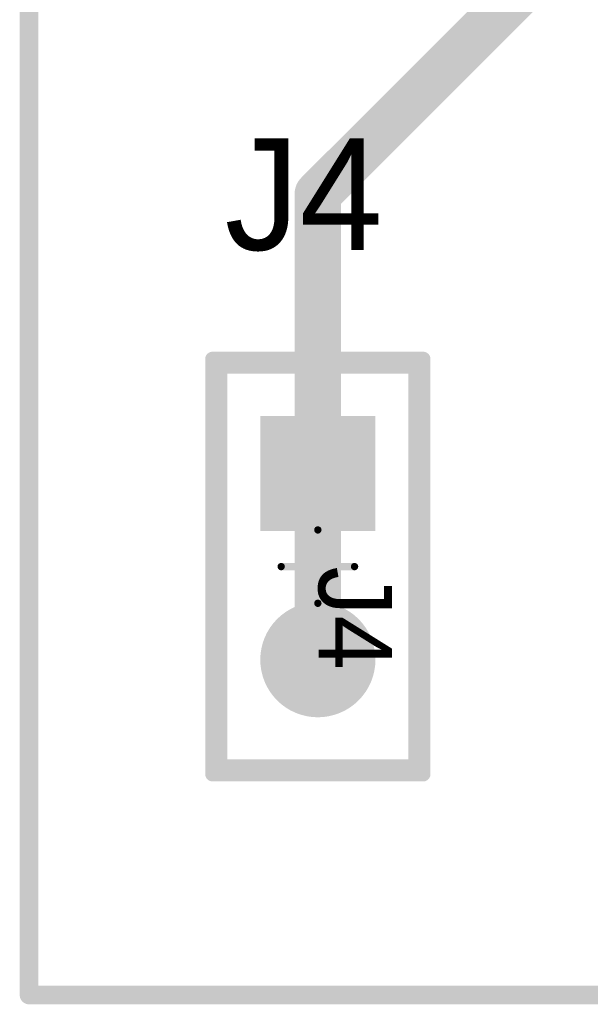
# Model space of a CAD drawing. Header units: millimetres. Extents: x 1.79 to 6.42, y 2.45 to 4.75.
# Tile 1 of 34: x 1.79 to 2.1, y 2.47 to 2.99. Entities that reach past the tile are written whole.
import ezdxf

# ---------------------------------------------------------------- set-up
doc = ezdxf.new("R2010")
doc.units = ezdxf.units.MM
doc.header["$MEASUREMENT"] = 0
for name, color, linetype in [('BottomLayer', 5, 'Continuous'), ('BottomSolder', 6, 'Continuous'), ('Mechanical16', 56, 'Continuous'), ('Mechanical2', 216, 'Continuous'), ('Mechanical3', 76, 'Continuous'), ('Mechanical5', 56, 'Continuous'), ('MultiLayer', 9, 'Continuous'), ('PadHoleLayer', 156, 'Continuous'), ('TopLayer', 1, 'Continuous'), ('TopOverlay', 2, 'Continuous'), ('TopSolder', 216, 'Continuous')]:
    doc.layers.add(name, color=color, linetype=linetype)

# ---------------------------------------------------------------- blocks, each defined once
blk = doc.blocks.new('FP_TSW_102_07_G_S_MFG_36')
at = {"layer": 'BottomLayer', "const_width": 0.03091}
blk.add_lwpolyline([(0.03455, 0, 1), (0.06545, 0, 1)], format="xyb", close=True, dxfattribs=at)
at = {"layer": 'BottomLayer'}
blk.add_solid([(-0.08091, -0.03091), (-0.01909, -0.03091), (-0.08091, 0.03091), (-0.01909, 0.03091)], dxfattribs=at)
at = {"layer": 'BottomSolder', "const_width": 0.03091}
blk.add_lwpolyline([(0.03455, 0, 1), (0.06545, 0, 1)], format="xyb", close=True, dxfattribs=at)
at = {"layer": 'BottomSolder'}
blk.add_solid([(-0.08091, -0.03091), (-0.01909, -0.03091), (-0.08091, 0.03091), (-0.01909, 0.03091)], dxfattribs=at)
at = {"layer": 'Mechanical16', "const_width": 0.00394}
for points in [[(0, -0.01968), (0, 0.01969)], [(0.01968, 0), (-0.01969, 0)]]:
    blk.add_lwpolyline(points, dxfattribs=at)
at = {"layer": 'Mechanical16', "const_width": 0.00197}
for points in [[(-0.00098, 0.01969, 1), (0.00098, 0.01969, 1)], [(-0.02067, 0, 1), (-0.0187, 0, 1)], [(0.0187, 0, 1), (0.02067, 0, 1)], [(-0.00098, -0.01968, 1), (0.00098, -0.01968, 1)]]:
    blk.add_lwpolyline(points, format="xyb", close=True, dxfattribs=at)
at = {"layer": 'Mechanical2', "const_width": 0.00787}
for points in [[(0.10748, 0.05256), (-0.10748, 0.05256)], [(-0.10748, -0.05256), (-0.10748, 0.05256)], [(0.10748, -0.05256), (0.10748, 0.05256)], [(0.10748, -0.05256), (-0.10748, -0.05256)]]:
    blk.add_lwpolyline(points, dxfattribs=at)
at = {"layer": 'Mechanical2', "const_width": 0.00394}
for points in [[(-0.10945, 0.05256, 1), (-0.10551, 0.05256, 1)], [(-0.10945, 0.05256, 1), (-0.10551, 0.05256, 1)], [(0.10551, 0.05256, 1), (0.10945, 0.05256, 1)], [(0.10551, 0.05256, 1), (0.10945, 0.05256, 1)], [(-0.10945, -0.05256, 1), (-0.10551, -0.05256, 1)], [(-0.10945, -0.05256, 1), (-0.10551, -0.05256, 1)], [(0.10551, -0.05256, 1), (0.10945, -0.05256, 1)], [(0.10551, -0.05256, 1), (0.10945, -0.05256, 1)]]:
    blk.add_lwpolyline(points, format="xyb", close=True, dxfattribs=at)
at = {"layer": 'Mechanical3', "const_width": 0.00787}
for points in [[(0.11142, 0.0565), (-0.11142, 0.0565)], [(-0.11142, -0.0565), (-0.11142, 0.0565)], [(0.11142, -0.0565), (0.11142, 0.0565)], [(0.11142, -0.0565), (-0.11142, -0.0565)]]:
    blk.add_lwpolyline(points, dxfattribs=at)
at = {"layer": 'Mechanical3', "const_width": 0.00394}
for points in [[(-0.11339, 0.0565, 1), (-0.10945, 0.0565, 1)], [(-0.11339, 0.0565, 1), (-0.10945, 0.0565, 1)], [(0.10945, 0.0565, 1), (0.11339, 0.0565, 1)], [(0.10945, 0.0565, 1), (0.11339, 0.0565, 1)], [(-0.11339, -0.0565, 1), (-0.10945, -0.0565, 1)], [(-0.11339, -0.0565, 1), (-0.10945, -0.0565, 1)], [(0.10945, -0.0565, 1), (0.11339, -0.0565, 1)], [(0.10945, -0.0565, 1), (0.11339, -0.0565, 1)]]:
    blk.add_lwpolyline(points, format="xyb", close=True, dxfattribs=at)
at = {"layer": 'Mechanical5', "const_width": 0.00787}
for points in [[(0.11142, 0.0565), (-0.11142, 0.0565)], [(-0.11142, -0.0565), (-0.11142, 0.0565)], [(0.11142, -0.0565), (0.11142, 0.0565)], [(0.11142, -0.0565), (-0.11142, -0.0565)]]:
    blk.add_lwpolyline(points, dxfattribs=at)
at = {"layer": 'Mechanical5', "const_width": 0.00394}
for points in [[(-0.11339, 0.0565, 1), (-0.10945, 0.0565, 1)], [(-0.11339, 0.0565, 1), (-0.10945, 0.0565, 1)], [(0.10945, 0.0565, 1), (0.11339, 0.0565, 1)], [(0.10945, 0.0565, 1), (0.11339, 0.0565, 1)], [(-0.11339, -0.0565, 1), (-0.10945, -0.0565, 1)], [(-0.11339, -0.0565, 1), (-0.10945, -0.0565, 1)], [(0.10945, -0.0565, 1), (0.11339, -0.0565, 1)], [(0.10945, -0.0565, 1), (0.11339, -0.0565, 1)]]:
    blk.add_lwpolyline(points, format="xyb", close=True, dxfattribs=at)
at = {"layer": 'MultiLayer', "const_width": 0.03091}
blk.add_lwpolyline([(0.03455, 0, 1), (0.06545, 0, 1)], format="xyb", close=True, dxfattribs=at)
at = {"layer": 'MultiLayer'}
blk.add_solid([(-0.08091, -0.03091), (-0.01909, -0.03091), (-0.08091, 0.03091), (-0.01909, 0.03091)], dxfattribs=at)
at = {"layer": 'PadHoleLayer', "const_width": 0.02008}
for points in [[(-0.06004, 0, 1), (-0.03996, 0, 1)], [(0.03996, 0, 1), (0.06004, 0, 1)]]:
    blk.add_lwpolyline(points, format="xyb", close=True, dxfattribs=at)
at = {"layer": 'TopLayer', "const_width": 0.03091}
blk.add_lwpolyline([(0.03455, 0, 1), (0.06545, 0, 1)], format="xyb", close=True, dxfattribs=at)
at = {"layer": 'TopLayer'}
blk.add_solid([(-0.08091, -0.03091), (-0.01909, -0.03091), (-0.08091, 0.03091), (-0.01909, 0.03091)], dxfattribs=at)
at = {"layer": 'TopOverlay', "const_width": 0.00787}
for points in [[(0.10748, 0.05256), (-0.10748, 0.05256)], [(-0.10748, -0.05256), (-0.10748, 0.05256)], [(0.10748, -0.05256), (0.10748, 0.05256)], [(0.10748, -0.05256), (-0.10748, -0.05256)]]:
    blk.add_lwpolyline(points, dxfattribs=at)
at = {"layer": 'TopOverlay'}
for points, const_width in [([(-0.10945, 0.05256, 1), (-0.10551, 0.05256, 1)], 0.00394), ([(-0.10945, 0.05256, 1), (-0.10551, 0.05256, 1)], 0.00394), ([(0.10551, 0.05256, 1), (0.10945, 0.05256, 1)], 0.00394), ([(0.10551, 0.05256, 1), (0.10945, 0.05256, 1)], 0.00394), ([(-0.125, 0, 1), (-0.13484, 0, 1)], 0.00984), ([(-0.1373, 0, 1), (-0.13238, 0, 1)], 0.00492), ([(-0.12746, 0, 1), (-0.12254, 0, 1)], 0.00492), ([(-0.10945, -0.05256, 1), (-0.10551, -0.05256, 1)], 0.00394), ([(-0.10945, -0.05256, 1), (-0.10551, -0.05256, 1)], 0.00394), ([(0.10551, -0.05256, 1), (0.10945, -0.05256, 1)], 0.00394), ([(0.10551, -0.05256, 1), (0.10945, -0.05256, 1)], 0.00394)]:
    blk.add_lwpolyline(points, format="xyb", close=True, dxfattribs=dict(at, const_width=const_width))
at = {"layer": 'TopSolder', "const_width": 0.03091}
blk.add_lwpolyline([(0.03455, 0, 1), (0.06545, 0, 1)], format="xyb", close=True, dxfattribs=at)
at = {"layer": 'TopSolder'}
blk.add_solid([(-0.08091, -0.03091), (-0.01909, -0.03091), (-0.08091, 0.03091), (-0.01909, 0.03091)], dxfattribs=at)
at = {"layer": 'Mechanical5'}
blk.add_text('J4', height=0.03937, dxfattribs=at).set_placement((-0.00008, 0.00042))

msp = doc.modelspace()

# ---------------------------------------------------------------- linework, layer by layer
at = {"layer": 'BottomLayer', "const_width": 0.025}
for points in [[(1.95, 2.9), (2.1, 3.05)], [(1.95, 2.75), (1.95, 2.9)], [(1.95, 2.65), (1.95, 2.75)]]:
    msp.add_lwpolyline(points, dxfattribs=at)
at = {"layer": 'BottomLayer', "const_width": 0.0125}
for points in [[(1.94375, 2.9, 1), (1.95625, 2.9, 1)], [(1.94375, 2.9, 1), (1.95625, 2.9, 1)], [(1.94375, 2.75, 1), (1.95625, 2.75, 1)], [(1.94375, 2.75, 1), (1.95625, 2.75, 1)], [(1.94375, 2.65, 1), (1.95625, 2.65, 1)]]:
    msp.add_lwpolyline(points, format="xyb", close=True, dxfattribs=at)
at = {"layer": 'TopOverlay', "const_width": 0.01}
for points in [[(1.795, 2.47), (1.795, 4.72)], [(1.795, 2.47), (3.295, 2.47)]]:
    msp.add_lwpolyline(points, dxfattribs=at)
at = {"layer": 'TopOverlay', "const_width": 0.005}
msp.add_lwpolyline([(1.7925, 2.47, 1), (1.7975, 2.47, 1)], format="xyb", close=True, dxfattribs=at)
msp.add_lwpolyline([(1.7925, 2.47, 1), (1.7975, 2.47, 1)], format="xyb", close=True, dxfattribs=at)

# ---------------------------------------------------------------- block references
at = {"rotation": 270}
msp.add_blockref('FP_TSW_102_07_G_S_MFG_36', (1.95, 2.7), dxfattribs=at)

# ---------------------------------------------------------------- texts
at = {"layer": 'TopOverlay'}
msp.add_text('J4', height=0.06, dxfattribs=at).set_placement((1.9, 2.87))

doc.saveas('drawing.dxf')
